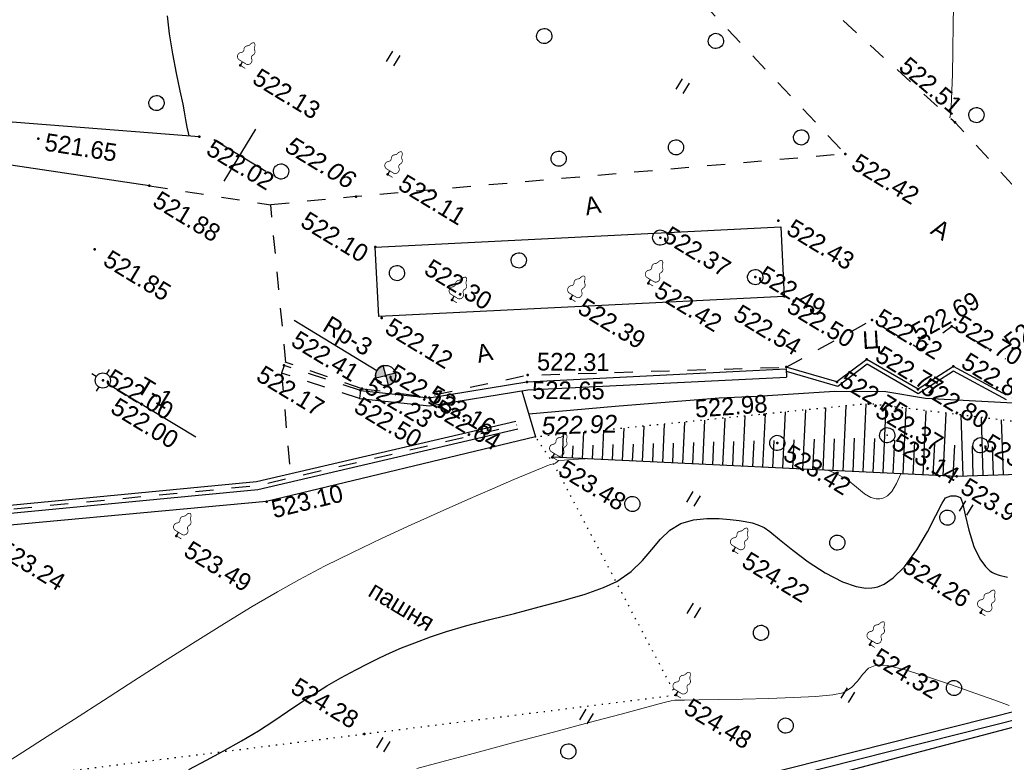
# Model space of a CAD drawing. Header units: millimetres. Extents: x 0 to 1576219, y -334896 to 156638.
# Tile 45 of 63: x 526663 to 575236, y -138936 to -102284. Entities that reach past the tile are written whole.
import ezdxf
from ezdxf import colors
from ezdxf.entities.mleader import LeaderData, LeaderLine
from ezdxf.math import Vec2, Vec3

# ---------------------------------------------------------------- set-up
doc = ezdxf.new("R2010")
doc.units = ezdxf.units.MM
for name, pattern in [('Д_ТРОТ_ТРУБА', [3, 1.5, -1.5]), ('ДОРОГИ_СТРОЯЩ', [9, 8, -1]), ('Контура низ откосов  Штриховая 0.1-0.5 - - - - - - -', [0.6, 0.1, -0.5])]:
    doc.linetypes.add(name, pattern=pattern)
for name, color, linetype in [('(001) Сетка', 92, 'Continuous'), ('(003) Пункты', 7, 'Continuous'), ('(004) Точки рельефа', 7, 'Continuous'), ('(004a) Точки рельефа (отк.)', 7, 'Continuous'), ('(007) Здания', 7, 'Continuous'), ('(013) Газ', 30, 'ИК_Газопровод -------г--------'), ('(022) Возд. Линии', 7, 'Continuous'), ('(025) Дорога', 7, 'Continuous'), ('(027) Гидрография', 7, 'Continuous'), ('(028) Гидротехн.', 7, 'Continuous'), ('(031) Горизонтали', 42, 'Continuous'), ('(035) Откосы', 7, 'Continuous'), ('(036) Растительность', 7, 'Continuous'), ('(038) Деревья', 7, 'Continuous'), ('(039) Земля', 7, 'Continuous'), ('(040) Ограда', 7, 'Continuous')]:
    doc.layers.add(name, color=color, linetype=linetype)
doc.layers.add('(032) Горизонтали утолщенные', color=32, linetype='Continuous', lineweight=30)
doc.layers.add('К1', color=7, linetype='Continuous', lineweight=40, true_color=0x076e4b)
doc.styles.add('BM-431', font='txt')
doc.styles.add('D-431', font='txt')
doc.styles.add('GOST', font='isocpeur.ttf')
doc.styles.add('S', font='txtwr', dxfattribs={"oblique": 15})
doc.linetypes.add('GAZ_VOZDUSH', pattern='A,1,-2,["~",Standard,S=3,R=0,X=-1.5,Y=-1.5],-1,10', length=14)
doc.linetypes.add('ИК_Газопровод -------г--------', pattern='A,9,-0.6,["Г",Standard,S=1.2,R=0,X=0,Y=-0.6],-1.2', length=10.8)
doc.linetypes.add('ОГРАДА_БЕТ', pattern='A,4,["|",Standard,S=0.8,R=0,X=0,Y=-0.8],4', length=8)
doc.linetypes.add('ОТКОСЫ_НЕУКР', pattern='A,0.5,["|",Standard,S=1.2,R=0,X=0,Y=-1.2],1,["|",Standard,S=0.5,R=0,X=0,Y=-0.5],0.5', length=2)
doc.linetypes.add('ПОДПОРНАЯ СТЕНКА', pattern='A,2,["V",Standard,S=1.2,R=0,X=0,Y=-1.2],0.2,["V",Standard,S=0.8,R=0,X=0,Y=-0.8],0.25,["V",Standard,S=0.3,R=0,X=0,Y=-0.3],0.25', length=2.7)

# ---------------------------------------------------------------- blocks, each defined once
blk = doc.blocks.new('d')
at = {"layer": '(038) Деревья'}
blk.add_ellipse((0, 0), major_axis=(0.265, 0.265), ratio=1, start_param=5.497787, end_param=11.780972, dxfattribs=at)
blk = doc.blocks.new('I04010')
for p, q in [((-0.412273, 0.007146), (-0.412273, 1.207146)), ((0.387727, 1.207146), (0.387727, 0.007146))]:
    blk.add_line(p, q)
blk = doc.blocks.new('Setka')
at = {"layer": '(001) Сетка'}
for p, q in [((0, 1.5), (0, -1.5)), ((-1.5, 0), (1.5, 0))]:
    blk.add_line(p, q, dxfattribs=at)
blk = doc.blocks.new('d-flat-33-flat-1')
at = {"layer": '(038) Деревья'}
blk.add_ellipse((0, 0), major_axis=(0.265, 0.265), ratio=1, start_param=5.497787, end_param=11.780972, dxfattribs=at)
blk = doc.blocks.new('d-flat-32-flat-1')
at = {"layer": '(038) Деревья'}
blk.add_ellipse((0, 0), major_axis=(0.265, 0.265), ratio=1, start_param=5.497787, end_param=11.780972, dxfattribs=at)
blk = doc.blocks.new('d-flat-31-flat-1')
at = {"layer": '(038) Деревья'}
blk.add_ellipse((0, 0), major_axis=(0.265, 0.265), ratio=1, start_param=5.497787, end_param=11.780972, dxfattribs=at)
blk = doc.blocks.new('d-flat-30-flat-1')
at = {"layer": '(038) Деревья'}
blk.add_ellipse((0, 0), major_axis=(0.265, 0.265), ratio=1, start_param=5.497787, end_param=11.780972, dxfattribs=at)
blk = doc.blocks.new('d-flat-29-flat-1')
at = {"layer": '(038) Деревья'}
blk.add_ellipse((0, 0), major_axis=(0.265, 0.265), ratio=1, start_param=5.497787, end_param=11.780972, dxfattribs=at)
blk = doc.blocks.new('karagach-flat-25-flat-1')
at = {"layer": '(038) Деревья', "const_width": 0.0375}
for points in [[(-0.208, 1.009, 0.430853), (-0.255, 0.753, 0.548276)], [(-0.208, 1.009, 0.181567), (-0.117, 1.159, 0.303004)], [(0, 1.312, 0.246034), (-0.117, 1.159, 0.489079)], [(0, 1.312, -0.246034), (0.117, 1.159, -0.489079)], [(0.208, 1.009, -0.181567), (0.117, 1.159, -0.303004)], [(0.208, 1.009, -0.430853), (0.255, 0.753, -0.548276)], [(-0.315, 0.559, 0.626949), (-0.218, 0.206, 0.702465)], [(-0.315, 0.559, 0.383603), (-0.255, 0.753, 0.352912)], [(0.315, 0.559, -0.626949), (0.218, 0.206, -0.702465)], [(0.315, 0.559, -0.383603), (0.255, 0.753, -0.352912)]]:
    blk.add_lwpolyline(points, format="xyb", dxfattribs=at)
for points in [[(0, 0.206), (-0.218, 0.206)], [(0, 0), (0, 0.206)], [(0, 0.206), (0.218, 0.206)], [(0, 0), (0.281, 0)]]:
    blk.add_lwpolyline(points, dxfattribs=at)
at = {"layer": '(038) Деревья'}
blk.add_lwpolyline([(0, 0), (0, 0.206)], dxfattribs=at)
blk = doc.blocks.new('karagach-flat-24-flat-1')
at = {"layer": '(038) Деревья', "const_width": 0.0375}
for points in [[(-0.208, 1.009, 0.430853), (-0.255, 0.753, 0.548276)], [(-0.208, 1.009, 0.181567), (-0.117, 1.159, 0.303004)], [(0, 1.312, 0.246034), (-0.117, 1.159, 0.489079)], [(0, 1.312, -0.246034), (0.117, 1.159, -0.489079)], [(0.208, 1.009, -0.181567), (0.117, 1.159, -0.303004)], [(0.208, 1.009, -0.430853), (0.255, 0.753, -0.548276)], [(-0.315, 0.559, 0.626949), (-0.218, 0.206, 0.702465)], [(-0.315, 0.559, 0.383603), (-0.255, 0.753, 0.352912)], [(0.315, 0.559, -0.626949), (0.218, 0.206, -0.702465)], [(0.315, 0.559, -0.383603), (0.255, 0.753, -0.352912)]]:
    blk.add_lwpolyline(points, format="xyb", dxfattribs=at)
for points in [[(0, 0.206), (-0.218, 0.206)], [(0, 0), (0, 0.206)], [(0, 0.206), (0.218, 0.206)], [(0, 0), (0.281, 0)]]:
    blk.add_lwpolyline(points, dxfattribs=at)
at = {"layer": '(038) Деревья'}
blk.add_lwpolyline([(0, 0), (0, 0.206)], dxfattribs=at)
blk = doc.blocks.new('karagach-flat-23-flat-1')
at = {"layer": '(038) Деревья', "const_width": 0.0375}
for points in [[(-0.208, 1.009, 0.430853), (-0.255, 0.753, 0.548276)], [(-0.208, 1.009, 0.181567), (-0.117, 1.159, 0.303004)], [(0, 1.312, 0.246034), (-0.117, 1.159, 0.489079)], [(0, 1.312, -0.246034), (0.117, 1.159, -0.489079)], [(0.208, 1.009, -0.181567), (0.117, 1.159, -0.303004)], [(0.208, 1.009, -0.430853), (0.255, 0.753, -0.548276)], [(-0.315, 0.559, 0.626949), (-0.218, 0.206, 0.702465)], [(-0.315, 0.559, 0.383603), (-0.255, 0.753, 0.352912)], [(0.315, 0.559, -0.626949), (0.218, 0.206, -0.702465)], [(0.315, 0.559, -0.383603), (0.255, 0.753, -0.352912)]]:
    blk.add_lwpolyline(points, format="xyb", dxfattribs=at)
for points in [[(0, 0.206), (-0.218, 0.206)], [(0, 0), (0, 0.206)], [(0, 0.206), (0.218, 0.206)], [(0, 0), (0.281, 0)]]:
    blk.add_lwpolyline(points, dxfattribs=at)
at = {"layer": '(038) Деревья'}
blk.add_lwpolyline([(0, 0), (0, 0.206)], dxfattribs=at)
blk = doc.blocks.new('karagach-flat-22-flat-1')
at = {"layer": '(038) Деревья', "const_width": 0.0375}
for points in [[(-0.208, 1.009, 0.430853), (-0.255, 0.753, 0.548276)], [(-0.208, 1.009, 0.181567), (-0.117, 1.159, 0.303004)], [(0, 1.312, 0.246034), (-0.117, 1.159, 0.489079)], [(0, 1.312, -0.246034), (0.117, 1.159, -0.489079)], [(0.208, 1.009, -0.181567), (0.117, 1.159, -0.303004)], [(0.208, 1.009, -0.430853), (0.255, 0.753, -0.548276)], [(-0.315, 0.559, 0.626949), (-0.218, 0.206, 0.702465)], [(-0.315, 0.559, 0.383603), (-0.255, 0.753, 0.352912)], [(0.315, 0.559, -0.626949), (0.218, 0.206, -0.702465)], [(0.315, 0.559, -0.383603), (0.255, 0.753, -0.352912)]]:
    blk.add_lwpolyline(points, format="xyb", dxfattribs=at)
for points in [[(0, 0.206), (-0.218, 0.206)], [(0, 0), (0, 0.206)], [(0, 0.206), (0.218, 0.206)], [(0, 0), (0.281, 0)]]:
    blk.add_lwpolyline(points, dxfattribs=at)
at = {"layer": '(038) Деревья'}
blk.add_lwpolyline([(0, 0), (0, 0.206)], dxfattribs=at)
blk = doc.blocks.new('karagach-flat-21-flat-1')
at = {"layer": '(038) Деревья', "const_width": 0.0375}
for points in [[(-0.208, 1.009, 0.430853), (-0.255, 0.753, 0.548276)], [(-0.208, 1.009, 0.181567), (-0.117, 1.159, 0.303004)], [(0, 1.312, 0.246034), (-0.117, 1.159, 0.489079)], [(0, 1.312, -0.246034), (0.117, 1.159, -0.489079)], [(0.208, 1.009, -0.181567), (0.117, 1.159, -0.303004)], [(0.208, 1.009, -0.430853), (0.255, 0.753, -0.548276)], [(-0.315, 0.559, 0.626949), (-0.218, 0.206, 0.702465)], [(-0.315, 0.559, 0.383603), (-0.255, 0.753, 0.352912)], [(0.315, 0.559, -0.626949), (0.218, 0.206, -0.702465)], [(0.315, 0.559, -0.383603), (0.255, 0.753, -0.352912)]]:
    blk.add_lwpolyline(points, format="xyb", dxfattribs=at)
for points in [[(0, 0.206), (-0.218, 0.206)], [(0, 0), (0, 0.206)], [(0, 0.206), (0.218, 0.206)], [(0, 0), (0.281, 0)]]:
    blk.add_lwpolyline(points, dxfattribs=at)
at = {"layer": '(038) Деревья'}
blk.add_lwpolyline([(0, 0), (0, 0.206)], dxfattribs=at)
blk = doc.blocks.new('karagach-flat-13-flat-1')
at = {"layer": '(038) Деревья', "const_width": 0.0375}
for points in [[(-0.208, 1.009, 0.430853), (-0.255, 0.753, 0.548276)], [(-0.208, 1.009, 0.181567), (-0.117, 1.159, 0.303004)], [(0, 1.312, 0.246034), (-0.117, 1.159, 0.489079)], [(0, 1.312, -0.246034), (0.117, 1.159, -0.489079)], [(0.208, 1.009, -0.181567), (0.117, 1.159, -0.303004)], [(0.208, 1.009, -0.430853), (0.255, 0.753, -0.548276)], [(-0.315, 0.559, 0.626949), (-0.218, 0.206, 0.702465)], [(-0.315, 0.559, 0.383603), (-0.255, 0.753, 0.352912)], [(0.315, 0.559, -0.626949), (0.218, 0.206, -0.702465)], [(0.315, 0.559, -0.383603), (0.255, 0.753, -0.352912)]]:
    blk.add_lwpolyline(points, format="xyb", dxfattribs=at)
for points in [[(0, 0.206), (-0.218, 0.206)], [(0, 0), (0, 0.206)], [(0, 0.206), (0.218, 0.206)], [(0, 0), (0.281, 0)]]:
    blk.add_lwpolyline(points, dxfattribs=at)
at = {"layer": '(038) Деревья'}
blk.add_lwpolyline([(0, 0), (0, 0.206)], dxfattribs=at)
blk = doc.blocks.new('karagach-flat-10-flat-1-flat-1')
at = {"layer": '(038) Деревья', "const_width": 0.0375}
for points in [[(-0.208, 1.009, 0.430853), (-0.255, 0.753, 0.548276)], [(-0.208, 1.009, 0.181567), (-0.117, 1.159, 0.303004)], [(0, 1.312, 0.246034), (-0.117, 1.159, 0.489079)], [(0, 1.312, -0.246034), (0.117, 1.159, -0.489079)], [(0.208, 1.009, -0.181567), (0.117, 1.159, -0.303004)], [(0.208, 1.009, -0.430853), (0.255, 0.753, -0.548276)], [(-0.315, 0.559, 0.626949), (-0.218, 0.206, 0.702465)], [(-0.315, 0.559, 0.383603), (-0.255, 0.753, 0.352912)], [(0.315, 0.559, -0.626949), (0.218, 0.206, -0.702465)], [(0.315, 0.559, -0.383603), (0.255, 0.753, -0.352912)]]:
    blk.add_lwpolyline(points, format="xyb", dxfattribs=at)
for points in [[(0, 0.206), (-0.218, 0.206)], [(0, 0), (0, 0.206)], [(0, 0.206), (0.218, 0.206)], [(0, 0), (0.281, 0)]]:
    blk.add_lwpolyline(points, dxfattribs=at)
at = {"layer": '(038) Деревья'}
blk.add_lwpolyline([(0, 0), (0, 0.206)], dxfattribs=at)
blk = doc.blocks.new('karagach-flat-14-flat-1-flat-1')
at = {"layer": '(038) Деревья', "const_width": 0.0375}
for points in [[(-0.208, 1.009, 0.430853), (-0.255, 0.753, 0.548276)], [(-0.208, 1.009, 0.181567), (-0.117, 1.159, 0.303004)], [(0, 1.312, 0.246034), (-0.117, 1.159, 0.489079)], [(0, 1.312, -0.246034), (0.117, 1.159, -0.489079)], [(0.208, 1.009, -0.181567), (0.117, 1.159, -0.303004)], [(0.208, 1.009, -0.430853), (0.255, 0.753, -0.548276)], [(-0.315, 0.559, 0.626949), (-0.218, 0.206, 0.702465)], [(-0.315, 0.559, 0.383603), (-0.255, 0.753, 0.352912)], [(0.315, 0.559, -0.626949), (0.218, 0.206, -0.702465)], [(0.315, 0.559, -0.383603), (0.255, 0.753, -0.352912)]]:
    blk.add_lwpolyline(points, format="xyb", dxfattribs=at)
for points in [[(0, 0.206), (-0.218, 0.206)], [(0, 0), (0, 0.206)], [(0, 0.206), (0.218, 0.206)], [(0, 0), (0.281, 0)]]:
    blk.add_lwpolyline(points, dxfattribs=at)
at = {"layer": '(038) Деревья'}
blk.add_lwpolyline([(0, 0), (0, 0.206)], dxfattribs=at)
blk = doc.blocks.new('karagach-flat-15-flat-1-flat-1')
at = {"layer": '(038) Деревья', "const_width": 0.0375}
for points in [[(-0.208, 1.009, 0.430853), (-0.255, 0.753, 0.548276)], [(-0.208, 1.009, 0.181567), (-0.117, 1.159, 0.303004)], [(0, 1.312, 0.246034), (-0.117, 1.159, 0.489079)], [(0, 1.312, -0.246034), (0.117, 1.159, -0.489079)], [(0.208, 1.009, -0.181567), (0.117, 1.159, -0.303004)], [(0.208, 1.009, -0.430853), (0.255, 0.753, -0.548276)], [(-0.315, 0.559, 0.626949), (-0.218, 0.206, 0.702465)], [(-0.315, 0.559, 0.383603), (-0.255, 0.753, 0.352912)], [(0.315, 0.559, -0.626949), (0.218, 0.206, -0.702465)], [(0.315, 0.559, -0.383603), (0.255, 0.753, -0.352912)]]:
    blk.add_lwpolyline(points, format="xyb", dxfattribs=at)
for points in [[(0, 0.206), (-0.218, 0.206)], [(0, 0), (0, 0.206)], [(0, 0.206), (0.218, 0.206)], [(0, 0), (0.281, 0)]]:
    blk.add_lwpolyline(points, dxfattribs=at)
at = {"layer": '(038) Деревья'}
blk.add_lwpolyline([(0, 0), (0, 0.206)], dxfattribs=at)
blk = doc.blocks.new('karagach-flat-16-flat-1-flat-1')
at = {"layer": '(038) Деревья', "const_width": 0.0375}
for points in [[(-0.208, 1.009, 0.430853), (-0.255, 0.753, 0.548276)], [(-0.208, 1.009, 0.181567), (-0.117, 1.159, 0.303004)], [(0, 1.312, 0.246034), (-0.117, 1.159, 0.489079)], [(0, 1.312, -0.246034), (0.117, 1.159, -0.489079)], [(0.208, 1.009, -0.181567), (0.117, 1.159, -0.303004)], [(0.208, 1.009, -0.430853), (0.255, 0.753, -0.548276)], [(-0.315, 0.559, 0.626949), (-0.218, 0.206, 0.702465)], [(-0.315, 0.559, 0.383603), (-0.255, 0.753, 0.352912)], [(0.315, 0.559, -0.626949), (0.218, 0.206, -0.702465)], [(0.315, 0.559, -0.383603), (0.255, 0.753, -0.352912)]]:
    blk.add_lwpolyline(points, format="xyb", dxfattribs=at)
for points in [[(0, 0.206), (-0.218, 0.206)], [(0, 0), (0, 0.206)], [(0, 0.206), (0.218, 0.206)], [(0, 0), (0.281, 0)]]:
    blk.add_lwpolyline(points, dxfattribs=at)
at = {"layer": '(038) Деревья'}
blk.add_lwpolyline([(0, 0), (0, 0.206)], dxfattribs=at)
blk = doc.blocks.new('karagach-flat-17-flat-1-flat-1')
at = {"layer": '(038) Деревья', "const_width": 0.0375}
for points in [[(-0.208, 1.009, 0.430853), (-0.255, 0.753, 0.548276)], [(-0.208, 1.009, 0.181567), (-0.117, 1.159, 0.303004)], [(0, 1.312, 0.246034), (-0.117, 1.159, 0.489079)], [(0, 1.312, -0.246034), (0.117, 1.159, -0.489079)], [(0.208, 1.009, -0.181567), (0.117, 1.159, -0.303004)], [(0.208, 1.009, -0.430853), (0.255, 0.753, -0.548276)], [(-0.315, 0.559, 0.626949), (-0.218, 0.206, 0.702465)], [(-0.315, 0.559, 0.383603), (-0.255, 0.753, 0.352912)], [(0.315, 0.559, -0.626949), (0.218, 0.206, -0.702465)], [(0.315, 0.559, -0.383603), (0.255, 0.753, -0.352912)]]:
    blk.add_lwpolyline(points, format="xyb", dxfattribs=at)
for points in [[(0, 0.206), (-0.218, 0.206)], [(0, 0), (0, 0.206)], [(0, 0.206), (0.218, 0.206)], [(0, 0), (0.281, 0)]]:
    blk.add_lwpolyline(points, dxfattribs=at)
at = {"layer": '(038) Деревья'}
blk.add_lwpolyline([(0, 0), (0, 0.206)], dxfattribs=at)
blk = doc.blocks.new('I00110-flat-2-flat-1-flat-1')
h = blk.add_hatch(color=7)
edge = h.paths.add_edge_path()
edge.add_line((0, 0), (0.354, -0.354))
edge.add_arc((0, 0), 0.5, 315, 405)
edge.add_line((0.354, 0.354), (0, 0))
edge = h.paths.add_edge_path()
edge.add_line((0, 0), (-0.354, 0.354))
edge.add_arc((0, 0), 0.5, 135, 225)
edge.add_line((-0.354, -0.354), (0, 0))
at = {"layer": '(003) Пункты'}
blk.add_circle((0, 0), 0.5, dxfattribs=at)
at = {"color": 7}
for points in [[(0, 0), (-0.354, 0.354, 0.414214), (-0.354, -0.354)], [(0, 0), (0.354, -0.354, 0.414214), (0.354, 0.354)]]:
    blk.add_lwpolyline(points, format="xyb", close=True, dxfattribs=at)
blk.add_lwpolyline([(0.008, 0), (0.008, 0)], dxfattribs=at)
at = {"color": 4, "linetype": 'Continuous', "style": 'S', "oblique": 15}
blk.add_attdef('G', (0.692, 0.111), '', height=1, dxfattribs=at)
at = {"color": 4, "style": 'S', "oblique": 15}
blk.add_attdef('Z', (0.738, -1.15), '', height=1, dxfattribs=at)
blk = doc.blocks.new('I00050-flat-2-flat-1-flat-1')
at = {"layer": '(003) Пункты'}
for p, q in [((0, 0.367), (0, 0.617)), ((0, -0.015), (0, 0.015)), ((-0.375, -0.008), (-0.625, -0.008)), ((0, -0.383), (0, -0.633)), ((0.375, -0.008), (0.625, -0.008))]:
    blk.add_line(p, q, dxfattribs=at)
blk.add_circle((0, -0.008), 0.375, dxfattribs=at)
at = {"layer": '(003) Пункты', "style": 'S', "oblique": 15}
blk.add_attdef('N', (-1.898, -0.339), '', height=1, dxfattribs=at)
at = {"color": 4, "style": 'S', "oblique": 15}
for tag, p in [('C', (0.724, 0.085)), ('Z', (0.789, -1.11))]:
    blk.add_attdef(tag, p, '', height=1, dxfattribs=at)
blk = doc.blocks.new('A$C05d28b1e')
at = {"layer": '(003) Пункты', "ltscale": 600}
for p, q in [((40852, 32273), (45634, 32273)), ((34960, 24823), (39696, 24823))]:
    blk.add_line(p, q, dxfattribs=at)
at = {"layer": '(003) Пункты'}
blk.add_point((54029, 33528), dxfattribs=at)
at = {"layer": '(004) Точки рельефа', "color": 7, "linetype": 'ByBlock', "lineweight": -2}
for p in [(63649, 57538), (59831, 53401), (58708, 48870), (69837, 47209), (68013, 47083), (60910, 45827), (66001, 45285), (67213, 43463), (54838, 42902), (72794, 42654), (32063, 41634), (41067, 40811), (63098, 40319), (51959, 40256), (40293, 39065), (32147, 37578), (42404, 37430), (77291, 37509), (46992, 37170), (52105, 35930), (52248, 35626), (44490, 34600), (31313, 34229), (65285, 33793), (25416, 33360), (55260, 33104), (73443, 33339), (46132, 32279), (48536, 32456), (45452, 31001), (30624, 30144), (41591, 30099), (66557, 26239), (34335, 24831), (44345, 23912), (41426, 20152), (54422, 16617)]:
    blk.add_point(p, dxfattribs=at)
at = {"layer": '(004a) Точки рельефа (отк.)', "color": 7, "linetype": 'ByBlock', "lineweight": -2}
for p in [(68734, 48861), (65211, 47072), (59188, 45895), (68929, 45342), (54171, 45133), (72997, 44580), (65319, 43564), (62803, 42892), (64369, 39468), (48342, 32399), (45473, 31118)]:
    blk.add_point(p, dxfattribs=at)
at = {"layer": '(004a) Точки рельефа (отк.)'}
blk.add_point((68805, 42609), dxfattribs=at)
at = {"layer": '(007) Здания', "linetype": 'Д_ТРОТ_ТРУБА', "ltscale": 600}
for points in [[(45452, 31001), (41591, 30099)], [(45623, 30639), (41682, 29709)], [(41591, 30099), (41683, 29710)]]:
    blk.add_lwpolyline(points, dxfattribs=at)
at = {"layer": '(013) Газ', "linetype": 'GAZ_VOZDUSH', "ltscale": 600, "flags": 128}
blk.add_lwpolyline([(139039, 153682), (138885, 152734), (135454, 145357), (130316, 142546), (115842, 109039), (104824, 79051), (99727, 68744), (82201, 34139), (52809, 3628), (56082, -3749), (32593, -24350), (33828, -29046), (31852, -35564), (-6995, -77251), (-10648, -79274), (-22017, -90450), (-29954, -94459), (-74554, -132816), (-76953, -135094)], dxfattribs=at)
at = {"layer": '(025) Дорога', "linetype": 'Д_ТРОТ_ТРУБА', "ltscale": 600, "flags": 128}
for points in [[(96975, 76152), (91663, 70018), (77743, 60511), (77407, 60141), (71543, 56980), (67628, 56398), (63649, 57538), (35933, 62943), (-1136, 71955), (-2270, 72968), (-11178, 84489), (-11295, 84899), (-11231, 85387), (2620, 97018), (30185, 117380)], [(-2596, 13263), (-3144, 13637), (-13462, 28471), (-17211, 34931), (-24202, 51467), (-24593, 54534), (-22584, 57991), (-18196, 60973), (-5102, 68075), (38937, 59146), (59831, 53401), (40293, 39065), (36909, 36534)], [(62803, 42892), (65211, 47072), (68013, 47083), (68734, 48861), (71845, 48861)], [(45473, 31118), (48342, 32399), (52105, 35930), (62803, 42892)], [(31313, 34229), (36909, 36534)], [(41591, 30273), (36909, 36534)], [(45473, 31118), (41554, 30265)], [(41683, 29710), (44627, 25696)]]:
    blk.add_lwpolyline(points, dxfattribs=at)
at = {"layer": '(025) Дорога', "ltscale": 600}
blk.add_lwpolyline([(42404, 37430), (58981, 48671), (60910, 45827), (44333, 34586)], close=True, dxfattribs=at)
for points in [[(72802, 47356), (69837, 47209), (68929, 45342), (66001, 45285), (65319, 43564), (62803, 42892)], [(72930, 47162), (69965, 47015), (69055, 45144), (66138, 45088), (65468, 43397), (62920, 42716)]]:
    blk.add_lwpolyline(points, dxfattribs=at)
at = {"layer": '(027) Гидрография', "color": 3, "ltscale": 600}
blk.add_lwpolyline([(53151, 34325), (56587, 36865), (60759, 39877), (62323, 40927), (65453, 43121), (67621, 44421), (69470, 45157), (74372, 47777), (77130, 49202), (78859, 49935), (80487, 50864), (81003, 51128)], dxfattribs=at)
at = {"layer": '(028) Гидротехн.', "ltscale": 600}
for points in [[(18749, 7396), (24490, 11379), (29877, 14402), (43402, 24495), (52791, 33697)], [(18977, 7068), (24703, 11039), (30096, 14066), (43663, 24191), (53071, 33411)]]:
    blk.add_lwpolyline(points, dxfattribs=at)
at = {"layer": '(028) Гидротехн.', "color": 3, "linetype": 'Д_ТРОТ_ТРУБА', "ltscale": 600, "flags": 128}
blk.add_lwpolyline([(18863, 7232), (24596, 11209), (29987, 14234), (43533, 24343), (52931, 33554)], dxfattribs=at)
at = {"layer": '(031) Горизонтали', "color": 42, "linetype": 'Continuous', "lineweight": 0, "ltscale": 600}
for points in [[(63311, 57604), (63217, 57848), (63079, 58106), (62911, 58431), (62713, 58790), (62299, 59504), (61722, 60493), (61031, 61676), (60280, 62971), (59520, 64297), (58802, 65573), (58179, 66718), (57701, 67650), (57422, 68288), (57202, 68985), (57067, 69567), (56988, 70098), (56936, 70636), (56880, 71244), (56791, 71983), (56710, 72667), (56633, 73471), (56557, 74369)], [(57515, 16499), (58534, 17561), (59731, 18811), (61028, 20165), (62347, 21542), (63608, 22859), (64733, 24033), (65643, 24983), (66260, 25624), (66506, 25876), (66651, 25990), (66804, 26094), (67052, 26249), (67645, 26618), (68488, 27146), (69488, 27778), (70551, 28461), (71582, 29140), (72488, 29761), (73174, 30270), (73548, 30613), (73775, 31049), (73856, 31483), (73895, 31904), (73993, 32301), (74252, 32665), (74725, 32902), (75586, 33172), (76696, 33455), (77917, 33731), (79111, 33982), (80142, 34188), (80870, 34330)], [(67238, 39628), (67637, 39684), (68275, 39703), (68843, 39627), (69349, 39555), (69715, 39565), (69968, 39644), (70129, 39743), (70206, 39808), (70276, 39883), (70376, 40054), (70445, 40353), (70435, 40813), (70373, 41336)], [(39945, 5990), (40490, 7089), (41119, 8377), (41815, 9810), (42560, 11348), (43338, 12947), (44130, 14566), (44921, 16162), (45693, 17692), (46428, 19115), (47109, 20388), (47720, 21469), (48448, 22672), (49265, 23961), (50139, 25294), (51036, 26630), (51925, 27928), (52771, 29146), (53543, 30242), (54209, 31177), (54734, 31908), (55087, 32395), (55234, 32595), (55363, 32743), (55478, 32860), (55541, 32933), (55568, 33032), (55599, 33127), (55819, 33284), (56406, 33689), (56687, 33881)]]:
    blk.add_lwpolyline(points, dxfattribs=at)
at = {"layer": '(032) Горизонтали утолщенные', "color": 32, "linetype": 'Continuous', "lineweight": 30, "ltscale": 600}
for points in [[(47927, 10621), (48441, 11469), (48894, 12233), (49425, 13176), (49875, 14041), (50263, 14842), (50611, 15593), (50938, 16308), (51264, 17001), (51608, 17686), (51992, 18376), (52416, 19097), (52776, 19693), (53103, 20211), (53429, 20697), (53785, 21195), (54204, 21751), (54717, 22411), (55258, 23049), (55963, 23807), (56778, 24651), (57655, 25545), (58541, 26453), (59385, 27340), (60137, 28170), (60746, 28908), (61161, 29518), (61510, 30303), (61700, 31051), (61808, 31758), (61907, 32421), (62070, 33033), (62372, 33593), (62818, 34078), (63328, 34477), (63854, 34795), (64347, 35039), (64757, 35215), (65037, 35330), (65365, 35453), (65641, 35514), (65992, 35564), (66324, 35542), (66943, 35454), (67769, 35343), (68720, 35249), (69718, 35213), (70681, 35276), (71372, 35425), (71817, 35609), (72069, 35770), (72180, 35864), (72295, 35982), (72493, 36255), (72719, 36743), (72906, 37500), (72995, 38535), (72980, 39564), (72917, 40470), (72863, 41141), (72877, 41461), (73046, 41676), (73246, 41814), (73489, 41859), (73722, 41684), (74129, 41254), (74673, 40694), (75316, 40132), (75878, 39768), (76314, 39588), (76608, 39527), (76754, 39517), (76867, 39522), (77111, 39565), (77515, 39707)], [(31701, 37353), (31602, 37456), (31406, 37670), (31164, 37940), (30900, 38245), (30638, 38529), (30170, 39024), (29571, 39667), (28911, 40395), (28267, 41146), (27709, 41856)]]:
    blk.add_lwpolyline(points, dxfattribs=at)
at = {"layer": '(035) Откосы', "ltscale": 600}
for p, q in [((74721, 43911), (73239, 46184)), ((73892, 43370), (72326, 45772)), ((73063, 42830), (71413, 45360)), ((72207, 42334), (70728, 45050)), ((74307, 43640), (73544, 44809)), ((70469, 41388), (68919, 44233)), ((71338, 41861), (69823, 44642)), ((73478, 43100), (72674, 44333)), ((69600, 40914), (68015, 43825)), ((72642, 42571), (71911, 43913)), ((68731, 40441), (67122, 43395)), ((71773, 42098), (71024, 43472)), ((67862, 39968), (66323, 42792)), ((70903, 41624), (70137, 43031)), ((70034, 41151), (69251, 42590)), ((66993, 39494), (65524, 42190)), ((69165, 40678), (68364, 42149)), ((66124, 39021), (64725, 41588)), ((68296, 40204), (67509, 41649)), ((65254, 38548), (63926, 40986)), ((67427, 39731), (66675, 41111)), ((64385, 38074), (63127, 40384)), ((66558, 39258), (65841, 40573)), ((65689, 38784), (65007, 40036)), ((63516, 37601), (62328, 39782)), ((64820, 38311), (64173, 39498)), ((62647, 37127), (61529, 39180)), ((63951, 37838), (63339, 38960)), ((61778, 36654), (60730, 38578)), ((63082, 37364), (62505, 38423)), ((60909, 36181), (59931, 37976)), ((62213, 36891), (61671, 37885)), ((60040, 35707), (59132, 37374)), ((61344, 36417), (60837, 37347)), ((59171, 35234), (58333, 36772)), ((60474, 35944), (60003, 36809)), ((58302, 34761), (57534, 36170)), ((59605, 35471), (59169, 36272)), ((57433, 34287), (56735, 35568)), ((58736, 34997), (58335, 35734)), ((57867, 34524), (57501, 35196)), ((56564, 33814), (55937, 34965)), ((56998, 34051), (56667, 34659)), ((55695, 33341), (55138, 34363)), ((56129, 33577), (55833, 34121))]:
    blk.add_line(p, q, dxfattribs=at)
at = {"layer": '(035) Откосы', "linetype": 'Контура низ откосов  Штриховая 0.1-0.5 - - - - - - -', "ltscale": 600}
blk.add_lwpolyline([(85552, 56047), (82218, 50239), (67213, 43463), (54029, 33528)], dxfattribs=at)
at = {"layer": '(035) Откосы', "ltscale": 600}
blk.add_lwpolyline([(85552, 56047), (83873, 49879), (72794, 42654), (55260, 33104)], dxfattribs=at)
at = {"layer": '(035) Откосы', "ltscale": 600, "flags": 128}
for points in [[(45452, 31001), (48536, 32456), (52248, 35626), (62853, 42816)], [(62853, 42816), (63077, 42484)], [(45452, 31001), (45623, 30639)]]:
    blk.add_lwpolyline(points, dxfattribs=at)
at = {"layer": '(035) Откосы', "linetype": 'ПОДПОРНАЯ СТЕНКА', "ltscale": 600, "flags": 128}
for points in [[(45623, 30639), (48755, 32117), (52491, 35307), (63077, 42484)], [(52273, 35121), (54029, 33528), (44345, 23912), (30550, 13678), (19304, 6618), (18092, 8284)]]:
    blk.add_lwpolyline(points, dxfattribs=at)
at = {"layer": '(035) Откосы', "linetype": 'ОТКОСЫ_НЕУКР', "ltscale": 600}
for points in [[(-3144, 13637), (3538, 20617), (13070, 26067), (16560, 29702), (32147, 37578)], [(31313, 34229), (18232, 28730), (16486, 26110), (10621, 20343), (5487, 18347), (-1712, 12644)]]:
    blk.add_lwpolyline(points, dxfattribs=at)
at = {"layer": '(039) Земля', "linetype": 'Контура низ откосов  Штриховая 0.1-0.5 - - - - - - -', "ltscale": 600, "flags": 128}
blk.add_lwpolyline([(32919, -434), (66557, 26239), (55525, 32839), (54029, 33528)], dxfattribs=at)
at = {"layer": '(040) Ограда', "linetype": 'ОГРАДА_БЕТ', "ltscale": 600, "flags": 128}
blk.add_lwpolyline([(54321, 6856), (81458, 34429), (88020, 47853), (103060, 77194), (102668, 77349), (103071, 78364), (104105, 77984), (103725, 76950), (103429, 77058)], dxfattribs=at)
at = {"layer": '(040) Ограда', "ltscale": 600, "flags": 128}
blk.add_lwpolyline([(54606, 6575), (81789, 34195), (88378, 47674), (103429, 77058)], dxfattribs=at)
at = {"layer": '(001) Сетка', "xscale": 1000, "yscale": 1000, "zscale": 1000}
blk.add_blockref('Setka', (34335, 37831), dxfattribs=at)
at = {"layer": '(022) Возд. Линии', "xscale": 1000, "yscale": 1000, "zscale": 1000}
for name, p in [('d-flat-33-flat-1', (59188, 45895)), ('d-flat-32-flat-1', (54171, 45133)), ('d-flat-29-flat-1', (72997, 44580)), ('karagach-flat-21-flat-1', (54838, 42902)), ('karagach-flat-25-flat-1', (32063, 41634)), ('d-flat-31-flat-1', (68805, 42609)), ('karagach-flat-24-flat-1', (41067, 40811)), ('karagach-flat-22-flat-1', (51959, 40256)), ('d-flat-30-flat-1', (64369, 39468)), ('karagach-flat-23-flat-1', (46992, 37170)), ('karagach-flat-13-flat-1', (77291, 37509)), ('karagach-flat-16-flat-1-flat-1', (65285, 33793)), ('karagach-flat-15-flat-1-flat-1', (73443, 33339)), ('karagach-flat-17-flat-1-flat-1', (55260, 33104)), ('I00110-flat-2-flat-1-flat-1', (46132, 32279)), ('karagach-flat-14-flat-1-flat-1', (66557, 26239)), ('I00050-flat-2-flat-1-flat-1', (34335, 24831)), ('karagach-flat-10-flat-1-flat-1', (41426, 20152))]:
    blk.add_blockref(name, p, dxfattribs=at)
at = {"layer": '(036) Растительность', "linetype": 'Continuous', "xscale": 500, "yscale": 500, "zscale": 500}
for p in [(51241, 51788), (38334, 45540), (74009, 41262), (62281, 34658), (73814, 30333), (65155, 29960), (63347, 22733), (55500, 16345)]:
    blk.add_blockref('I04010', p, dxfattribs=at)
at = {"layer": '(038) Деревья', "linetype": 'Continuous', "xscale": 1000, "yscale": 1000, "zscale": 1000}
for p in [(64365, 58395), (51476, 54850), (57546, 52965), (44115, 50656), (52525, 49338), (47869, 45854), (48796, 40541), (73458, 40673), (36496, 38205), (29488, 37898), (43982, 36887), (69455, 36801), (78102, 33658), (59827, 33180), (68552, 31042), (71966, 27760), (63471, 21102)]:
    blk.add_blockref('d', p, dxfattribs=at)
at = {"layer": '(003) Пункты', "style": 'D-431'}
for s, p in [('Rp-3', (42250, 32548)), ('522.41', (41302, 31114)), ('T-1', (35976, 25200)), ('522.00', (35410, 23665))]:
    blk.add_text(s, height=875, dxfattribs=at).set_placement(p)
at = {"layer": '(004) Точки рельефа', "linetype": 'ByBlock', "char_height": 875, "attachment_point": 4, "style": 'D-431'}
for s, insert, rotation in [('522.51', (59920, 58749), 350.9483), ('522.69', (71563, 49499), 68.3), ('522.69', (67340, 47570), 60.4557), ('522.98', (60028, 38793), 35.6021), ('522.31', (52157, 36740), 30.6791), ('522.65', (52686, 35408), 31.0293), ('{\\fArial|b0|i1|c204|p32;522.92}', (53993, 34140), 33.0231), ('521.65', (25785, 33409), 22.3582), ('523.10', (44779, 23699), 44.9689)]:
    blk.add_mtext(s, dxfattribs=dict(at, insert=insert, rotation=rotation))
for s, insert in [('522.42', (60379, 53367)), ('522.43', (59323, 48948)), ('522.82', (70107, 47793)), ('522.50', (61325, 45677)), ('522.77', (66309, 45877)), ('522.37', (67739, 43541)), ('522.42', (55332, 42940)), ('523.95', (73287, 42493)), ('522.13', (32946, 41622)), ('522.11', (41803, 40883)), ('522.39', (52549, 40267)), ('{\\fArial|b0|i1|c204|p32;522.06}', (36065, 39587)), ('522.30', (45074, 37976)), ('522.02', (32816, 37446)), ('524.26', (72870, 37683)), ('522.10', (38645, 36816)), ('522.12', (44930, 34489)), ('521.88', (31884, 33892)), ('524.22', (65962, 33769)), ('524.32', (73920, 33047)), ('523.48', (55868, 32941)), ('522.64', (49042, 32283)), ('521.85', (31310, 30132)), ('522.50', (45651, 30366)), ('522.17', (40725, 29189)), ('524.48', (67280, 26111)), ('523.49', (42162, 19932)), ('524.28', (50179, 16904)), ('523.24', (34280, 15202))]:
    blk.add_mtext(s, dxfattribs=dict(at, insert=insert))
at = {"layer": '(004a) Точки рельефа (отк.)', "style": 'D-431'}
blk.add_text('523.14', height=875, dxfattribs=at).set_placement((69244, 42173))
at = {"layer": '(004a) Точки рельефа (отк.)', "linetype": 'ByBlock', "char_height": 875, "attachment_point": 4, "style": 'D-431'}
for s, insert in [('522.70', (68859, 49211)), ('522.62', (65336, 47422)), ('522.49', (59313, 46245)), ('522.80', (69054, 45692)), ('522.37', (54296, 45483)), ('523.21', (73122, 44930)), ('522.54', (59273, 43986)), ('522.75', (65444, 43914)), ('523.42', (64955, 39359)), ('522.13', (46257, 32629)), ('522.16', (48467, 32749)), ('522.23', (45598, 31468)), ('522.00', (34460, 25181))]:
    blk.add_mtext(s, dxfattribs=dict(at, insert=insert))
at = {"layer": '(025) Дорога', "linetype": 'ДОРОГИ_СТРОЯЩ', "style": 'BM-431'}
blk.add_text('A', height=875, dxfattribs=at).set_placement((65403, 52219))
for s, rotation, p in [('Ц', 34.7198, (65577, 45618)), ('A', 42.1067, (50492, 44171)), ('A', 43.657, (49724, 35181))]:
    blk.add_text(s, height=875, rotation=rotation, dxfattribs=at).set_placement(p)
at = {"layer": '(039) Земля', "color": 0, "linetype": 'ByBlock', "style": 'BM-431'}
blk.add_text('пашня', height=875, dxfattribs=at).set_placement((50966, 22529))

msp = doc.modelspace()

# ---------------------------------------------------------------- block references
at = {"color": 5, "lineweight": 50, "rotation": 328.7134303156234}
msp.add_blockref('A$C05d28b1e', (488531.156, -123473.137), dxfattribs=at)

# ---------------------------------------------------------------- next in the draw order: leaders
at = {"layer": 'К1', "color": 0, "linetype": 'ByBlock', "lineweight": 0, "ltscale": 250}
ml = msp.add_multileader_mtext('Standard', dxfattribs=at)
ml.set_content('УП1,2 90%%D', style='GOST')
ml.set_leader_properties()
ml.build(insert=Vec2(0, 0))
ml.multileader.update_dxf_attribs({"text_left_attachment_type": 6, "text_right_attachment_type": 6, "dogleg_length": 0.001, "arrow_head_size": 750, "scale": 500})
ctx = ml.context
ctx.base_point, ctx.scale, ctx.char_height, ctx.arrow_head_size, ctx.landing_gap_size, ctx.plane_origin = Vec3(740669.526, -189800.546, 3656), 500, 500, 750, 0, Vec3(775757.993, -176241.907, 3656)
ctx.left_attachment, ctx.right_attachment, ctx.text_align_type = 6, 6, 1
notes = []
notes.append((ctx, [(0, (0, 0, 0), (0, 0), (1, 0), 1, [])]))
ctx.mtext.insert, ctx.mtext.alignment, ctx.mtext.flow_direction = Vec3(742057.026, -189200.546, 3656), 2, 5
ctx.mtext.has_bg_fill, ctx.mtext.bg_color, ctx.mtext.bg_scale_factor, ctx.mtext.bg_transparency, ctx.mtext.use_window_bg_color = 1, -1023410173, 1.1, 0, 0
for ctx, leaders in notes:
    for number, flags, end, landing, length, lines in leaders:
        leader = LeaderData()
        leader.index, (leader.has_last_leader_line, leader.has_dogleg_vector, leader.attachment_direction) = number, flags
        leader.last_leader_point, leader.dogleg_vector, leader.dogleg_length = Vec3(end), Vec3(landing), length
        for number, points, colour, breaks in lines:
            line = LeaderLine()
            line.index, line.vertices, line.color, line.breaks = number, Vec3.list(points), colors.encode_raw_color(colour), breaks
            leader.lines.append(line)
        ctx.leaders.append(leader)

# ---------------------------------------------------------------- next in the draw order: leaders
ml = msp.add_multileader_mtext('Standard', dxfattribs=at)
ml.set_content('УП3 90%%D', style='GOST')
ml.set_leader_properties()
ml.build(insert=Vec2(0, 0))
ml.multileader.update_dxf_attribs({"text_left_attachment_type": 6, "text_right_attachment_type": 6, "dogleg_length": 0.001, "arrow_head_size": 750, "scale": 500})
ctx = ml.context
ctx.base_point, ctx.scale, ctx.char_height, ctx.arrow_head_size, ctx.landing_gap_size, ctx.plane_origin = Vec3(752427.104, -190628.39, 3656), 500, 500, 750, 0, Vec3(786128.071, -177069.751, 3656)
ctx.left_attachment, ctx.right_attachment, ctx.text_align_type = 6, 6, 1
notes = []
notes.append((ctx, [(0, (0, 0, 0), (0, 0), (1, 0), 1, [])]))
ctx.mtext.insert, ctx.mtext.alignment, ctx.mtext.flow_direction = Vec3(753602.104, -190028.39, 3656), 2, 5
ctx.mtext.has_bg_fill, ctx.mtext.bg_color, ctx.mtext.bg_scale_factor, ctx.mtext.bg_transparency, ctx.mtext.use_window_bg_color = 1, -1023410173, 1.1, 0, 0
for ctx, leaders in notes:
    for number, flags, end, landing, length, lines in leaders:
        leader = LeaderData()
        leader.index, (leader.has_last_leader_line, leader.has_dogleg_vector, leader.attachment_direction) = number, flags
        leader.last_leader_point, leader.dogleg_vector, leader.dogleg_length = Vec3(end), Vec3(landing), length
        for number, points, colour, breaks in lines:
            line = LeaderLine()
            line.index, line.vertices, line.color, line.breaks = number, Vec3.list(points), colors.encode_raw_color(colour), breaks
            leader.lines.append(line)
        ctx.leaders.append(leader)

# ---------------------------------------------------------------- next in the draw order: leaders
ml = msp.add_multileader_mtext('Standard', dxfattribs=at)
ml.set_content('УП4 90%%D', style='GOST')
ml.set_leader_properties()
ml.build(insert=Vec2(0, 0))
ml.multileader.update_dxf_attribs({"text_left_attachment_type": 6, "text_right_attachment_type": 6, "dogleg_length": 0.001, "arrow_head_size": 750, "scale": 500})
ctx = ml.context
ctx.base_point, ctx.scale, ctx.char_height, ctx.arrow_head_size, ctx.landing_gap_size, ctx.plane_origin = Vec3(749897.856, -197249.302, 3656), 500, 500, 750, 0, Vec3(782423.822, -183690.663, 3656)
ctx.left_attachment, ctx.right_attachment, ctx.text_align_type = 6, 6, 1
notes = []
notes.append((ctx, [(0, (0, 0, 0), (0, 0), (1, 0), 1, [])]))
ctx.mtext.insert, ctx.mtext.alignment, ctx.mtext.flow_direction = Vec3(751097.856, -196649.302, 3656), 2, 5
ctx.mtext.has_bg_fill, ctx.mtext.bg_color, ctx.mtext.bg_scale_factor, ctx.mtext.bg_transparency, ctx.mtext.use_window_bg_color = 1, -1023410173, 1.1, 0, 0
for ctx, leaders in notes:
    for number, flags, end, landing, length, lines in leaders:
        leader = LeaderData()
        leader.index, (leader.has_last_leader_line, leader.has_dogleg_vector, leader.attachment_direction) = number, flags
        leader.last_leader_point, leader.dogleg_vector, leader.dogleg_length = Vec3(end), Vec3(landing), length
        for number, points, colour, breaks in lines:
            line = LeaderLine()
            line.index, line.vertices, line.color, line.breaks = number, Vec3.list(points), colors.encode_raw_color(colour), breaks
            leader.lines.append(line)
        ctx.leaders.append(leader)

# ---------------------------------------------------------------- next in the draw order: leaders
ml = msp.add_multileader_mtext('Standard', dxfattribs=at)
ml.set_content('УП5.6 90%%D', style='GOST')
ml.set_leader_properties()
ml.build(insert=Vec2(0, 0))
ml.multileader.update_dxf_attribs({"text_left_attachment_type": 6, "text_right_attachment_type": 6, "dogleg_length": 0.001, "arrow_head_size": 750, "scale": 500})
ctx = ml.context
ctx.base_point, ctx.scale, ctx.char_height, ctx.arrow_head_size, ctx.landing_gap_size, ctx.plane_origin = Vec3(760430.922, -194191.015, 3656), 500, 500, 750, 0, Vec3(791756.888, -180632.376, 3656)
ctx.left_attachment, ctx.right_attachment, ctx.text_align_type = 6, 6, 1
notes = []
notes.append((ctx, [(0, (0, 0, 0), (0, 0), (1, 0), 1, [])]))
ctx.mtext.insert, ctx.mtext.alignment, ctx.mtext.flow_direction = Vec3(761855.922, -193591.015, 3656), 2, 5
ctx.mtext.has_bg_fill, ctx.mtext.bg_color, ctx.mtext.bg_scale_factor, ctx.mtext.bg_transparency, ctx.mtext.use_window_bg_color = 1, -1023410173, 1.1, 0, 0
for ctx, leaders in notes:
    for number, flags, end, landing, length, lines in leaders:
        leader = LeaderData()
        leader.index, (leader.has_last_leader_line, leader.has_dogleg_vector, leader.attachment_direction) = number, flags
        leader.last_leader_point, leader.dogleg_vector, leader.dogleg_length = Vec3(end), Vec3(landing), length
        for number, points, colour, breaks in lines:
            line = LeaderLine()
            line.index, line.vertices, line.color, line.breaks = number, Vec3.list(points), colors.encode_raw_color(colour), breaks
            leader.lines.append(line)
        ctx.leaders.append(leader)

doc.saveas('drawing.dxf')
